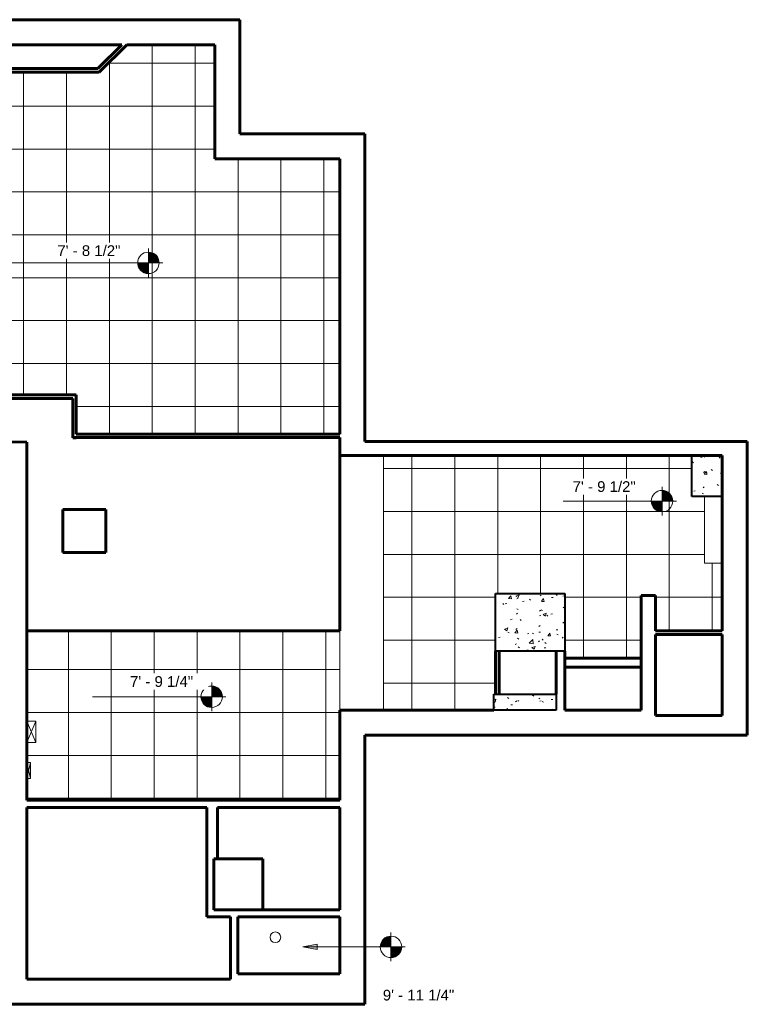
# Model space of a CAD drawing. Header units: inches. Extents: x -1788 to -35, y 39 to 771.
# Tile 5 of 5: x -442 to -35, y 220 to 771. Entities that reach past the tile are written whole.
import ezdxf

# ---------------------------------------------------------------- set-up
doc = ezdxf.new("R2010")
doc.units = ezdxf.units.IN
doc.header["$MEASUREMENT"] = 0
for name, color, linetype, lineweight in [('A-CLNG', 13, 'Continuous', 18), ('A-CLNG-PATT', 13, 'Continuous', 18), ('A-WALL', 113, 'Continuous', 18), ('E-CABL-TRAY-ANNO', 211, 'Continuous', 9), ('E-LITE-EQPM', 33, 'Continuous', 9), ('G-ANNO-DIMS', 111, 'Continuous', 9), ('I-WALL', 2, 'Continuous', 18), ('S-COLS', 52, 'Continuous', 9)]:
    doc.layers.add(name, color=color, linetype=linetype, lineweight=lineweight)
doc.styles.add('Arial', font='arial.ttf', dxfattribs={"height": 5.999999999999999})

# ---------------------------------------------------------------- blocks, each defined once
blk = doc.blocks.new('Concrete-Rectangular-Column - 10_5_ x 2_ 3-407906-GFL')
at = {"layer": 'S-COLS'}
h = blk.add_hatch(dxfattribs=at)
h.set_pattern_fill('FP_4', color=256, style=0, pattern_type=2)
h.set_pattern_definition([(49.99999999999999, (156.497, -433.791), (18.36205565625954, -1.606828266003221), [1.92, -21.12]), (355, (156.497, -433.791), (-3.552257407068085, 19.25587404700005), [1.536, -16.896]), (100.451, (158.027, -433.925), (14.81021081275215, 17.64928643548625), [1.632, -17.949]), (46.184, (156.497, -428.671), (27.32124979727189, -4.237614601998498), [2.88, -31.68]), (96.636, (158.774, -429.024), (23.92753507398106, 24.93716686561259), [2.448, -26.924]), (351.184, (156.497, -428.671), (23.92764500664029, 24.93742635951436), [2.304, -25.344]), (21, (159.057, -429.951), (15.28080993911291, -10.30746489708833), [1.92, -21.12]), (326, (159.057, -429.951), (6.228558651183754, 18.56373548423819), [1.536, -16.896]), (71.45100000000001, (160.331, -430.81), (21.50984609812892, 8.25628105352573), [1.632, -17.949]), (37.50000000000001, (156.497, -433.791), (0.3110952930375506, 8.522536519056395), [0.8448, -15.846, 0.8448, -16.307, -16.96]), (37.50000000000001, (156.497, -433.791), (0.3110952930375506, 8.522536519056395), [-33.843, 0.8448, -16.115]), (7.499999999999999, (156.497, -433.791), (6.734636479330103, 10.09743138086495), [0.8448, -8.934, 0.8448, -15.462, -6.464]), (7.499999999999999, (156.497, -433.791), (6.734636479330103, 10.09743138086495), [-26.086, 0.8448, -5.619]), (327.5, (150.788, -433.791), (13.66610726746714, -0.5771864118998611), [0.8448, -5.555, 0.8448, -19.123, -26.496]), (327.5, (150.788, -433.791), (13.66610726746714, -0.5771864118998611), [-26.368, 0.8448, -25.651]), (317.5, (148.228, -433.791), (14.92985290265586, 2.562858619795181), [0.8448, -7.475, 0.8448, -12.416, -18.816]), (317.5, (148.228, -433.791), (14.92985290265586, 2.562858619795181), [-21.581, 0.8448, -17.971])])
h.paths.add_polyline_path([(19.43749999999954, -16.12499999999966), (19.43749999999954, 16.12500000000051), (-19.43750000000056, 16.12500000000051), (-19.43750000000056, -16.12499999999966)])
at = {"layer": 'S-COLS', "lineweight": 40}
for p, q in [((-19.4375, 16.125), (19.43749999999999, 16.125)), ((-19.4375, -16.12499999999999), (-19.4375, 16.125)), ((19.43749999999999, 16.125), (19.43749999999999, -16.12499999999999)), ((19.43749999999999, -16.12499999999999), (-19.4375, -16.12499999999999))]:
    blk.add_line(p, q, dxfattribs=at)
blk = doc.blocks.new('Concrete-Rectangular-Column - 10_5_ x 2_ 4-408133-GFL')
at = {"layer": 'S-COLS'}
h = blk.add_hatch(dxfattribs=at)
h.set_pattern_fill('FP_5', color=256, style=0, pattern_type=2)
h.set_pattern_definition([(320, (-389.153, -159.466), (-1.60682826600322, -18.36205565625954), [1.92, -21.12]), (265, (-389.153, -159.466), (19.25587404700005, 3.552257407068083), [1.536, -16.896]), (10.451, (-389.287, -160.996), (17.64928643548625, -14.81021081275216), [1.632, -17.949]), (316.184, (-384.033, -159.466), (-4.237614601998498, -27.32124979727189), [2.88, -31.68]), (6.636000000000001, (-384.386, -161.743), (24.93716686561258, -23.92753507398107), [2.448, -26.924]), (261.184, (-384.033, -159.466), (24.93742635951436, -23.92764500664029), [2.304, -25.344]), (291, (-385.313, -162.026), (-10.30746489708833, -15.28080993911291), [1.92, -21.12]), (236, (-385.313, -162.026), (18.56373548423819, -6.22855865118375), [1.536, -16.896]), (341.451, (-386.172, -163.299), (8.25628105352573, -21.50984609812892), [1.632, -17.949]), (307.5, (-389.153, -159.466), (8.522536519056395, -0.3110952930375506), [0.8447999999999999, -15.846, 0.8447999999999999, -16.307, -16.96]), (307.5, (-389.153, -159.466), (8.522536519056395, -0.3110952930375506), [-33.843, 0.8447999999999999, -16.11499999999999]), (277.5, (-389.153, -159.466), (10.09743138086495, -6.734636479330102), [0.8448, -8.934, 0.8448, -15.462, -6.464]), (277.5, (-389.153, -159.466), (10.09743138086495, -6.734636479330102), [-26.086, 0.8448, -5.619]), (237.5, (-389.153, -153.757), (-0.5771864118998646, -13.66610726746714), [0.8448, -5.555, 0.8448, -19.123, -26.496]), (237.5, (-389.153, -153.757), (-0.5771864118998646, -13.66610726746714), [-26.368, 0.8448, -25.651]), (227.5, (-389.153, -151.197), (2.562858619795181, -14.92985290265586), [0.8447999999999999, -7.474999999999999, 0.8447999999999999, -12.416, -18.816]), (227.5, (-389.153, -151.197), (2.562858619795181, -14.92985290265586), [-21.581, 0.8447999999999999, -17.971])])
h.paths.add_polyline_path([(-4.535156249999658, -17.40624999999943), (4.53515625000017, -17.40624999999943), (4.53515625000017, 17.40625000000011), (-4.535156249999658, 17.40625000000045)])
at = {"layer": 'S-COLS', "lineweight": 40}
for p, q in [((-4.535156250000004, 17.40625), (4.535156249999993, 17.40625)), ((-4.535156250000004, -17.40624999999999), (-4.535156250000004, 17.40625)), ((4.535156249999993, 17.40625), (4.535156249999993, -17.40624999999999)), ((4.535156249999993, -17.40624999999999), (-4.535156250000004, -17.40624999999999))]:
    blk.add_line(p, q, dxfattribs=at)
blk = doc.blocks.new('Recessed Volumetric Light - 2_x2__2 Lamp_ - 120V-455015-GFL')
at = {"layer": 'E-LITE-EQPM'}
for p, q in [((-11.99999999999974, -24.00000000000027), (-11.99999999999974, -3.304023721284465e-13)), ((-11.99999999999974, -3.317346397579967e-13), (12.00000000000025, -3.317346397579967e-13)), ((12.00000000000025, -3.317346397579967e-13), (12.00000000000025, -24.00000000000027)), ((12.00000000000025, -24.00000000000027), (-11.99999999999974, -24.00000000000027))]:
    blk.add_line(p, q, dxfattribs=at)
blk = doc.blocks.new('Downlight - Recessed Can - 6_ Incandescent - 120V-452344-GFL')
at = {"layer": 'E-LITE-EQPM'}
blk.add_circle((7.354591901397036e-13, -9.955519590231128e-13), 3.000000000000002, dxfattribs=at)
blk = doc.blocks.new('Spot Elevations - Spot Elevation - Target Filled-49714-GFL')
at = {"layer": 'G-ANNO-DIMS'}
h = blk.add_hatch(color=256, dxfattribs=at)
edge = h.paths.add_edge_path()
edge.add_line((1.249000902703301e-16, 0), (-0.09374999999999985, 0))
edge.add_arc((5.724587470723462e-16, -3.434752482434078e-16), 0.09375000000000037, 90.00000000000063, 180.0000000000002, ccw=False)
edge.add_line((1.249000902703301e-16, 0.09375000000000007), (1.249000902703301e-16, 0))
h = blk.add_hatch(color=256, dxfattribs=at)
edge = h.paths.add_edge_path()
edge.add_line((1.249000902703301e-16, 0), (0.09375000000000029, 0))
edge.add_arc((2.289834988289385e-16, 6.245004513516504e-17), 0.09374999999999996, 269.99999999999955, 359.99999999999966, ccw=False)
edge.add_line((1.249000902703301e-16, -0.09375), (1.249000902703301e-16, 0))
for p, q in [((-2.706168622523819e-16, 0.1243846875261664), (-2.706168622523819e-16, -0.125)), ((1.249000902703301e-16, 0), (1.249000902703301e-16, 0.09375000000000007)), ((0.1250000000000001, 7.067913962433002e-16), (-0.1249999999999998, 7.067913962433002e-16)), ((-0.09374999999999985, 0), (1.249000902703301e-16, 0)), ((1.249000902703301e-16, 0), (1.249000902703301e-16, -0.09375)), ((0.09375000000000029, 0), (1.249000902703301e-16, 0))]:
    blk.add_line(p, q, dxfattribs=at)
blk.add_circle((1.249000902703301e-16, 0), 0.09375000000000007, dxfattribs=at)
for centre, radius, start, end in [((5.724587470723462e-16, -3.434752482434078e-16), 0.09375000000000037, 90.00000000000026, 179.9999999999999), ((2.289834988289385e-16, 6.245004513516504e-17), 0.09374999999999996, 269.9999999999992, 359.9999999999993)]:
    blk.add_arc(centre, radius, start, end, dxfattribs=at)

msp = doc.modelspace()

# ---------------------------------------------------------------- hatches: boundary and pattern name
at = {"layer": 'A-CLNG-PATT'}
h = msp.add_hatch(dxfattribs=at)
h.set_pattern_fill('FP_2', color=256, style=0, pattern_type=2)
h.set_pattern_definition([(90, (-320.007, 530.7), (24, -1.469576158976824e-15), []), (0, (-320.007, 530.7), (0, -24), [])])
h.paths.add_polyline_path([(-263.0265034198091, 539.2022359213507), (-263.0265034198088, 693.1409823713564), (-333.0073378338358, 693.1409823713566), (-333.0073378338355, 757.1022563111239), (-382.2919318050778, 757.102256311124), (-397.6608439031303, 741.7333442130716), (-518.9322515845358, 741.733344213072), (-518.9322515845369, 599.699094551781), (-501.9978641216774, 587.8415087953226), (-501.9978641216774, 561.1530973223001), (-410.5092030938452, 561.1530973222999), (-410.5092030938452, 539.2022359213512), (-349.6444193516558, 539.2022359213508)])
h.paths.add_polyline_path([(-296.0073378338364, 578.7004536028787), (-320.0073378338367, 578.7004536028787), (-320.0073378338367, 602.7004536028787), (-296.0073378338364, 602.7004536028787), (-296.0073378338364, 588.0292734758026)])
h.paths.add_polyline_path([(-392.0073378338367, 578.7004536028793), (-416.0073378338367, 578.7004536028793), (-416.0073378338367, 602.7004536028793), (-392.0073378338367, 602.7004536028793), (-392.0073378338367, 588.0292734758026)])
h.paths.add_polyline_path([(-487.3341693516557, 578.7004536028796), (-488.0073378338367, 578.7004536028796), (-488.0073378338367, 602.7004536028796), (-464.0073378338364, 602.7004536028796), (-464.0073378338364, 578.7004536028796)])
h.paths.add_polyline_path([(-296.0073378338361, 650.700453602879), (-320.0073378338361, 650.700453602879), (-320.0073378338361, 674.7004536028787), (-296.0073378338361, 674.7004536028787), (-296.0073378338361, 660.1601479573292)])
h.paths.add_polyline_path([(-416.0073378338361, 674.7004536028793), (-416.0073378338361, 698.7004536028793), (-392.0073378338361, 698.7004536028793), (-392.0073378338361, 674.7004536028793)])
h.paths.add_polyline_path([(-488.0073378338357, 674.7004536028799), (-488.0073378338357, 698.7004536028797), (-464.0073378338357, 698.7004536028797), (-464.0073378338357, 674.7004536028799)])
h = msp.add_hatch(dxfattribs=at)
h.set_pattern_fill('FP_6', color=256, style=0, pattern_type=2)
h.set_pattern_definition([(90, (-198.698, 423.843), (24, -1.469576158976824e-15), []), (0, (-198.698, 423.843), (0, -24), [])])
h.paths.add_polyline_path([(-176.8721762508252, 384.6179159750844), (-176.8721762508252, 393.6882284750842), (-175.9346762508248, 393.6882284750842), (-175.9346762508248, 449.9160263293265), (-137.059676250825, 449.9160263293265), (-137.059676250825, 413.8042070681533), (-94.45747672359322, 413.8042070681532), (-94.45747672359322, 448.8042070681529), (-86.45747672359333, 448.8042070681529), (-86.45747672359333, 429.0503777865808), (-49.00417916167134, 429.0503777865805), (-49.00417916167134, 467.0357651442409), (-58.94167916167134, 467.0357651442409), (-58.94167916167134, 504.2741659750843), (-66.09792916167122, 504.2741659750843), (-66.09792916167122, 527.1179159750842), (-238.5577534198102, 527.1179159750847), (-238.5577534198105, 384.6179159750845)])
h.paths.add_polyline_path([(-175.9346762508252, 471.8431902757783), (-198.6976729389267, 471.8431902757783), (-198.6976729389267, 495.8431902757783), (-174.6976729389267, 495.8431902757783), (-174.6976729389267, 471.8431902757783)])
h.paths.add_polyline_path([(-150.6976729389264, 471.8431902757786), (-150.6976729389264, 495.8431902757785), (-126.6976729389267, 495.8431902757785), (-126.6976729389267, 471.8431902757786), (-137.059676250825, 471.8431902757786)])
h = msp.add_hatch(dxfattribs=at)
h.set_pattern_fill('FP_3', color=256, style=0, pattern_type=2)
h.set_pattern_definition([(90, (-294.968, 335.3680000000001), (24, -1.469576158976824e-15), []), (0, (-294.968, 335.3680000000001), (0, -24), [])])
h.paths.add_polyline_path([(-263.107196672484, 334.2986508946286), (-263.107196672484, 384.6179159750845), (-263.0265034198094, 384.6179159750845), (-263.0265034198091, 429.1497339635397), (-438.1871144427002, 429.1497339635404), (-438.1871144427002, 334.2986508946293), (-331.5402766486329, 334.2986508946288)])
h.paths.add_polyline_path([(-294.9682153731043, 359.3679159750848), (-318.9682153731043, 359.3679159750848), (-318.9682153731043, 383.3679159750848), (-294.9682153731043, 383.3679159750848), (-294.9682153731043, 370.6179159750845)])
h.paths.add_polyline_path([(-390.9682153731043, 359.367915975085), (-390.9682153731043, 383.367915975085), (-366.9682153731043, 383.367915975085), (-366.9682153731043, 359.367915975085)])
at = {"layer": 'G-ANNO-DIMS'}
msp.add_hatch(color=256, dxfattribs=at).paths.add_polyline_path([(-283.7201709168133, 252.2357292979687), (-275.7201709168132, 250.825113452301), (-275.7201709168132, 253.6463451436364)])
at = {"layer": 'S-COLS'}
h = msp.add_hatch(dxfattribs=at)
h.set_pattern_fill('FP_1', color=256, style=0, pattern_type=2)
h.set_pattern_definition([(49.99999999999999, (0, 0), (18.36205565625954, -1.606828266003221), [1.92, -21.12]), (355, (0, 0), (-3.552257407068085, 19.25587404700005), [1.536, -16.896]), (100.451, (1.53, -0.13387), (14.81021081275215, 17.64928643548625), [1.632, -17.949]), (46.184, (0, 5.12), (27.32124979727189, -4.237614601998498), [2.88, -31.68]), (96.636, (2.277, 4.766999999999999), (23.92753507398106, 24.93716686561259), [2.448, -26.924]), (351.184, (0, 5.12), (23.92764500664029, 24.93742635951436), [2.304, -25.344]), (21, (2.56, 3.84), (15.28080993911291, -10.30746489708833), [1.92, -21.12]), (326, (2.56, 3.84), (6.228558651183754, 18.56373548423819), [1.536, -16.896]), (71.45100000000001, (3.833, 2.981), (21.50984609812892, 8.25628105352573), [1.632, -17.949]), (37.50000000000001, (0, 0), (0.3110952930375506, 8.522536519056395), [0.8448, -15.846, 0.8448, -16.307, -16.96]), (37.50000000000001, (0, 0), (0.3110952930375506, 8.522536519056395), [-33.843, 0.8448, -16.115]), (7.499999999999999, (0, 0), (6.734636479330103, 10.09743138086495), [0.8448, -8.934, 0.8448, -15.462, -6.464]), (7.499999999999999, (0, 0), (6.734636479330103, 10.09743138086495), [-26.086, 0.8448, -5.619]), (327.5, (-5.709, 0), (13.66610726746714, -0.5771864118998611), [0.8448, -5.555, 0.8448, -19.123, -26.496]), (327.5, (-5.709, 0), (13.66610726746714, -0.5771864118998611), [-26.368, 0.8448, -25.651]), (317.5, (-8.269, 0), (14.92985290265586, 2.562858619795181), [0.8448, -7.475, 0.8448, -12.416, -18.816]), (317.5, (-8.269, 0), (14.92985290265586, 2.562858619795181), [-21.581, 0.8448, -17.971])])
h.paths.add_polyline_path([(-49.00417916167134, 504.2741659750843), (-49.00417916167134, 527.1179159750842), (-66.09792916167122, 527.1179159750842), (-66.09792916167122, 504.2741659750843)])

# ---------------------------------------------------------------- linework, layer by layer
at = {"layer": 'A-CLNG'}
for p, q in [((-392.0073378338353, 698.7004536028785), (-416.0073378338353, 698.7004536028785)), ((-416.0073378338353, 698.7004536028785), (-416.0073378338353, 674.7004536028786)), ((-392.0073378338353, 674.7004536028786), (-392.0073378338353, 698.7004536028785)), ((-416.0073378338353, 674.7004536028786), (-392.0073378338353, 674.7004536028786)), ((-296.0073378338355, 674.7004536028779), (-320.0073378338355, 674.7004536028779)), ((-320.0073378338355, 674.7004536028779), (-320.0073378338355, 650.700453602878)), ((-296.0073378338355, 650.700453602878), (-296.0073378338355, 674.7004536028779)), ((-320.0073378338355, 650.700453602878), (-296.0073378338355, 650.700453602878)), ((-392.0073378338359, 602.7004536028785), (-416.0073378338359, 602.7004536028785)), ((-416.0073378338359, 602.7004536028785), (-416.0073378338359, 578.7004536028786)), ((-392.0073378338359, 578.7004536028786), (-392.0073378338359, 602.7004536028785)), ((-296.007337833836, 602.7004536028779), (-320.007337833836, 602.7004536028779)), ((-320.007337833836, 602.7004536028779), (-320.007337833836, 578.700453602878)), ((-296.007337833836, 578.700453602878), (-296.007337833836, 602.7004536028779)), ((-416.0073378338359, 578.7004536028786), (-392.0073378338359, 578.7004536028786)), ((-320.007337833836, 578.700453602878), (-296.007337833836, 578.700453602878)), ((-238.55775341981, 384.617915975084), (-238.5577534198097, 527.1179159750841)), ((-58.94167916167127, 504.2741659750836), (-58.94167916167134, 467.0357651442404)), ((-174.6976729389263, 495.8431902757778), (-198.6976729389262, 495.8431902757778)), ((-198.6976729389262, 495.8431902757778), (-198.6976729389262, 471.8431902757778)), ((-174.6976729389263, 471.8431902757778), (-174.6976729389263, 495.8431902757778)), ((-126.6976729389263, 495.8431902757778), (-150.6976729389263, 495.8431902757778)), ((-150.6976729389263, 495.8431902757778), (-150.6976729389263, 471.8431902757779)), ((-126.6976729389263, 471.8431902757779), (-126.6976729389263, 495.8431902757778)), ((-198.6976729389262, 471.8431902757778), (-174.6976729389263, 471.8431902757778)), ((-150.6976729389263, 471.8431902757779), (-126.6976729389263, 471.8431902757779)), ((-58.94167916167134, 467.0357651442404), (-49.00417916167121, 467.0357651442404)), ((-263.0265034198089, 429.1497339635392), (-263.0265034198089, 384.6179159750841)), ((-366.9682153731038, 383.3679159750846), (-390.9682153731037, 383.3679159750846)), ((-390.9682153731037, 383.3679159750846), (-390.9682153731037, 359.3679159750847)), ((-366.9682153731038, 359.3679159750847), (-366.9682153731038, 383.3679159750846)), ((-294.9682153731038, 383.3679159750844), (-318.9682153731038, 383.3679159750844)), ((-318.9682153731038, 383.3679159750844), (-318.9682153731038, 359.3679159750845)), ((-294.9682153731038, 359.3679159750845), (-294.9682153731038, 383.3679159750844)), ((-390.9682153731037, 359.3679159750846), (-366.9682153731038, 359.3679159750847)), ((-318.9682153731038, 359.3679159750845), (-294.9682153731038, 359.3679159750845))]:
    msp.add_line(p, q, dxfattribs=at)
at = {"layer": 'A-CLNG', "lineweight": 60}
for p, q in [((-412.5092030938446, 559.1530973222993), (-412.5092030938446, 537.2022359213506)), ((-438.1871144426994, 429.1497339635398), (-438.1871144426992, 534.5891033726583)), ((-412.5092030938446, 537.2022359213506), (-263.0265034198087, 537.20223592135)), ((-263.0265034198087, 537.20223592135), (-263.0265034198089, 429.1497339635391)), ((-393.9682153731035, 496.9444396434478), (-417.9682153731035, 496.9444396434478)), ((-417.9682153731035, 496.9444396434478), (-417.9682153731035, 472.9444396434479)), ((-393.9682153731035, 472.9444396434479), (-393.9682153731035, 496.9444396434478)), ((-417.9682153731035, 472.9444396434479), (-393.9682153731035, 472.9444396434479)), ((-263.0265034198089, 429.1497339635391), (-438.1871144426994, 429.1497339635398)), ((-306.0402766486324, 301.4630327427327), (-331.5402766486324, 301.4630327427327)), ((-306.0402766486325, 272.9630327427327), (-306.0402766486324, 301.4630327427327)), ((-263.1071966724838, 272.9630327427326), (-306.0402766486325, 272.9630327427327))]:
    msp.add_line(p, q, dxfattribs=at)
at = {"layer": 'A-WALL', "lineweight": 60}
for p, q in [((-532.9322515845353, 771.1022563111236), (-319.0073378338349, 771.1022563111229)), ((-319.0073378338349, 771.1022563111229), (-319.0073378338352, 707.1409823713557)), ((-385.1203589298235, 757.1022563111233), (-518.9322515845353, 757.1022563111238)), ((-333.007337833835, 757.1022563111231), (-382.2919318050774, 757.1022563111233)), ((-333.0073378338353, 693.1409823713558), (-333.007337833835, 757.1022563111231)), ((-319.0073378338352, 707.1409823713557), (-249.0265034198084, 707.1409823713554)), ((-249.0265034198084, 707.1409823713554), (-249.0265034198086, 535.1179159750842)), ((-263.0265034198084, 693.1409823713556), (-333.0073378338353, 693.1409823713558)), ((-263.0265034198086, 539.20223592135), (-263.0265034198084, 693.1409823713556)), ((-501.9978641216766, 535.6619217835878), (-438.1871144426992, 534.5891033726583)), ((-249.0265034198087, 535.1179159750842), (-35.00417916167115, 535.1179159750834)), ((-35.00417916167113, 535.1179159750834), (-35.00417916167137, 370.6179159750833)), ((-49.00417916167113, 527.1179159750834), (-263.0265034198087, 527.1179159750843)), ((-49.00417916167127, 429.0503777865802), (-49.00417916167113, 527.1179159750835)), ((-94.45747672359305, 384.6179159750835), (-94.45747672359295, 448.8042070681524)), ((-94.45747672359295, 448.8042070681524), (-86.45747672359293, 448.8042070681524)), ((-86.45747672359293, 448.8042070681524), (-86.45747672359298, 429.0503777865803)), ((-438.1871144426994, 429.1497339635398), (-438.1871144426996, 334.2986508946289)), ((-86.45747672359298, 427.0503777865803), (-86.45747672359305, 381.6179159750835)), ((-49.00417916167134, 381.6179159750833), (-49.00417916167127, 427.0503777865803)), ((-263.1071966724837, 384.6179159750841), (-176.8721762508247, 384.6179159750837)), ((-263.1071966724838, 334.2986508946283), (-263.1071966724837, 384.6179159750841)), ((-137.0596762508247, 384.6179159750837), (-94.45747672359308, 384.6179159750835)), ((-86.45747672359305, 381.6179159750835), (-49.00417916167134, 381.6179159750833)), ((-35.00417916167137, 370.6179159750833), (-249.1071966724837, 370.6179159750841)), ((-249.1071966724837, 370.6179159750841), (-249.107196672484, 220.0771080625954)), ((-438.1871144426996, 330.298650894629), (-438.1871144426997, 234.0771080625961)), ((-337.5402766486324, 301.9630327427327), (-337.5402766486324, 330.2986508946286)), ((-331.5402766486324, 330.2986508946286), (-331.5402766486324, 301.4630327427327)), ((-263.107196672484, 272.9630327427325), (-263.1071966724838, 330.2986508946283)), ((-331.5402766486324, 301.4630327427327), (-333.5402766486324, 301.4630327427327)), ((-263.107196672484, 237.0771080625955), (-263.1071966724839, 268.9630327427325)), ((-320.1759216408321, 237.0771080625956), (-263.107196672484, 237.0771080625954)), ((-438.1871144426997, 234.0771080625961), (-324.1759216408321, 234.0771080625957)), ((-249.107196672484, 220.0771080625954), (-509.0675028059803, 220.0771080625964))]:
    msp.add_line(p, q, dxfattribs=at)
at = {"layer": 'A-WALL'}
msp.add_line((-86.50417916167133, 384.6179159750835), (-86.50417916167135, 381.6179159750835), dxfattribs=at)
at = {"layer": 'E-CABL-TRAY-ANNO'}
for p, q in [((-438.1871144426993, 378.5486508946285), (-433.1871144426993, 366.5486508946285)), ((-438.1871144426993, 366.5486508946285), (-433.1871144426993, 378.5486508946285)), ((-438.1871144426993, 378.5486508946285), (-433.1871144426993, 378.5486508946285)), ((-433.1871144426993, 378.5486508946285), (-433.1871144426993, 366.5486508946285)), ((-433.1871144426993, 366.5486508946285), (-438.1871144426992, 366.5486508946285)), ((-438.1871144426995, 355.4894254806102), (-436.1871144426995, 346.4894254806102)), ((-438.1871144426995, 346.4894254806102), (-436.1871144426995, 355.4894254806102)), ((-438.1871144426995, 355.4894254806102), (-436.1871144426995, 355.4894254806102)), ((-436.1871144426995, 355.4894254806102), (-436.1871144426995, 346.4894254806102)), ((-436.1871144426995, 346.4894254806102), (-438.1871144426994, 346.4894254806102))]:
    msp.add_line(p, q, dxfattribs=at)
at = {"layer": 'G-ANNO-DIMS'}
for p, q in [((-448.9086818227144, 635.029580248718), (-370.1337090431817, 635.029580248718)), ((-138.0127960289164, 501.6612697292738), (-82.71404612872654, 501.6612697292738)), ((-401.4936744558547, 392.1900507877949), (-334.7486693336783, 392.1900507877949)), ((-275.7201709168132, 253.6463451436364), (-283.7201709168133, 252.2357292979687)), ((-275.7201709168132, 250.825113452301), (-275.7201709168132, 253.6463451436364)), ((-283.7201709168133, 252.2357292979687), (-275.7201709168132, 250.825113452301)), ((-283.7201709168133, 252.2357292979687), (-231.6543136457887, 252.2357292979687)), ((-231.6543136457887, 252.2357292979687), (-234.4265976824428, 252.2357292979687))]:
    msp.add_line(p, q, dxfattribs=at)
at = {"layer": 'I-WALL', "lineweight": 60}
for p, q in [((-398.4892710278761, 743.7333442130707), (-385.1203589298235, 757.1022563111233)), ((-382.2919318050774, 757.1022563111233), (-397.6608439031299, 741.7333442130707)), ((-518.9322515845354, 743.7333442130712), (-398.4892710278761, 743.7333442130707)), ((-397.6608439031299, 741.7333442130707), (-518.9322515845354, 741.7333442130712)), ((-501.9978641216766, 561.1530973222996), (-410.5092030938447, 561.1530973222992)), ((-412.5092030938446, 559.1530973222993), (-501.9978641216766, 559.1530973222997)), ((-410.5092030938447, 561.1530973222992), (-410.5092030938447, 539.2022359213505)), ((-412.5092030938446, 537.1530973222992), (-412.5092030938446, 537.2022359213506)), ((-410.5092030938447, 537.1530973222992), (-412.5092030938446, 537.1530973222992)), ((-410.5092030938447, 539.2022359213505), (-263.0265034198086, 539.20223592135)), ((-410.5092030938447, 537.2022359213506), (-410.5092030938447, 537.1530973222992)), ((-86.45747672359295, 429.0503777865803), (-49.0041791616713, 429.0503777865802)), ((-49.0041791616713, 427.0503777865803), (-86.45747672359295, 427.0503777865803)), ((-175.9346762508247, 393.6882284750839), (-175.9346762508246, 417.666026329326)), ((-173.9346762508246, 417.666026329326), (-173.9346762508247, 393.6882284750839)), ((-142.0596762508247, 393.6882284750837), (-142.0596762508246, 417.666026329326)), ((-137.0596762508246, 417.666026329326), (-137.0596762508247, 384.6179159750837)), ((-137.0596762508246, 413.8042070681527), (-94.457476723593, 413.8042070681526)), ((-94.45747672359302, 408.8042070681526), (-137.0596762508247, 408.8042070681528)), ((-438.1871144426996, 334.2986508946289), (-263.1071966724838, 334.2986508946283)), ((-337.5402766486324, 330.2986508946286), (-438.1871144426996, 330.2986508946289)), ((-263.1071966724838, 330.2986508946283), (-331.5402766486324, 330.2986508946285)), ((-337.5402766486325, 268.9630327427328), (-337.5402766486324, 301.9630327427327)), ((-333.5402766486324, 301.4630327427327), (-333.5402766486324, 272.9630327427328)), ((-333.5402766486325, 272.9630327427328), (-306.0402766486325, 272.9630327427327)), ((-324.1759216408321, 268.9630327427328), (-337.5402766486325, 268.9630327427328)), ((-324.1759216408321, 234.0771080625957), (-324.1759216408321, 268.9630327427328)), ((-263.1071966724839, 268.9630327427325), (-320.1759216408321, 268.9630327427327)), ((-320.1759216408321, 268.9630327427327), (-320.1759216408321, 237.0771080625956))]:
    msp.add_line(p, q, dxfattribs=at)
at = {"layer": 'S-COLS', "lineweight": 40}
for p, q in [((-66.09792916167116, 504.2741659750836), (-66.09792916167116, 527.1179159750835)), ((-66.09792916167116, 527.1179159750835), (-49.00417916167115, 527.1179159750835)), ((-49.00417916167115, 527.1179159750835), (-49.00417916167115, 504.2741659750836)), ((-49.00417916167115, 504.2741659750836), (-66.09792916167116, 504.2741659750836))]:
    msp.add_line(p, q, dxfattribs=at)

# ---------------------------------------------------------------- block references
at = {"layer": 'E-LITE-EQPM', "extrusion": (0, 0, -1), "rotation": 180}
for name, p in [('Recessed Volumetric Light - 2_x2__2 Lamp_ - 120V-455015-GFL', (404.0073378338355, 674.7004536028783)), ('Recessed Volumetric Light - 2_x2__2 Lamp_ - 120V-455015-GFL', (308.0073378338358, 650.7004536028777)), ('Recessed Volumetric Light - 2_x2__2 Lamp_ - 120V-455015-GFL', (404.0073378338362, 578.7004536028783)), ('Recessed Volumetric Light - 2_x2__2 Lamp_ - 120V-455015-GFL', (308.0073378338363, 578.7004536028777)), ('Recessed Volumetric Light - 2_x2__2 Lamp_ - 120V-455015-GFL', (405.9682153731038, 472.9444396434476)), ('Recessed Volumetric Light - 2_x2__2 Lamp_ - 120V-455015-GFL', (186.6976729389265, 471.8431902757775)), ('Recessed Volumetric Light - 2_x2__2 Lamp_ - 120V-455015-GFL', (138.6976729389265, 471.8431902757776)), ('Recessed Volumetric Light - 2_x2__2 Lamp_ - 120V-455015-GFL', (378.968215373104, 359.3679159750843)), ('Recessed Volumetric Light - 2_x2__2 Lamp_ - 120V-455015-GFL', (306.968215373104, 359.3679159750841)), ('Downlight - Recessed Can - 6_ Incandescent - 120V-452344-GFL', (299.1071966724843, 257.5771080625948))]:
    msp.add_blockref(name, p, dxfattribs=at)
at = {"layer": 'G-ANNO-DIMS', "extrusion": (0, 0, -1), "xscale": 63.99999999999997, "yscale": 63.99999999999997, "zscale": 63.99999999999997}
for p in [(370.1337090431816, 635.0295802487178), (82.71404612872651, 501.6612697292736), (334.7486693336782, 392.1900507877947)]:
    msp.add_blockref('Spot Elevations - Spot Elevation - Target Filled-49714-GFL', p, dxfattribs=at)
at = {"layer": 'G-ANNO-DIMS', "xscale": 63.99999999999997, "yscale": 63.99999999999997, "zscale": 63.99999999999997}
msp.add_blockref('Spot Elevations - Spot Elevation - Target Filled-49714-GFL', (-234.4265976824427, 252.2357292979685), dxfattribs=at)
at = {"layer": 'S-COLS'}
msp.add_blockref('Concrete-Rectangular-Column - 10_5_ x 2_ 3-407906-GFL', (-156.4971762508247, 433.791026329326), dxfattribs=at)
at = {"layer": 'S-COLS', "rotation": 89.99999999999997}
msp.add_blockref('Concrete-Rectangular-Column - 10_5_ x 2_ 4-408133-GFL', (-159.4659262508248, 389.1530722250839), dxfattribs=at)

# ---------------------------------------------------------------- texts
at = {"layer": 'G-ANNO-DIMS', "insert": (-238.9907483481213, 228.2162794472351), "char_height": 5.999999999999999, "width": 47.8209469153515, "attachment_point": 1, "line_spacing_factor": 0.9417779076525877, "style": 'Arial', "bg_fill": 3, "box_fill_scale": 1.25, "bg_fill_color": 256, "bg_fill_true_color": 13158600, "bg_fill_transparency": 0}
msp.add_mtext('9\' - 11 1/4"', dxfattribs=at)

# ---------------------------------------------------------------- next in the draw order: texts
at = {"layer": 'G-ANNO-DIMS', "char_height": 5.999999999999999, "width": 42.23816355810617, "attachment_point": 1, "line_spacing_factor": 0.9417779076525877, "style": 'Arial', "bg_fill": 3, "box_fill_scale": 1.25, "bg_fill_color": 256, "bg_fill_true_color": 13158600, "bg_fill_transparency": 0}
for s, insert in [('7\' - 8 1/2"', (-421.12494253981, 644.8532241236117)), ('7\' - 9 1/2"', (-132.7600843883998, 512.822115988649)), ('7\' - 9 1/4"', (-380.4437640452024, 403.718050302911))]:
    msp.add_mtext(s, dxfattribs=dict(at, insert=insert))

doc.saveas('drawing.dxf')
